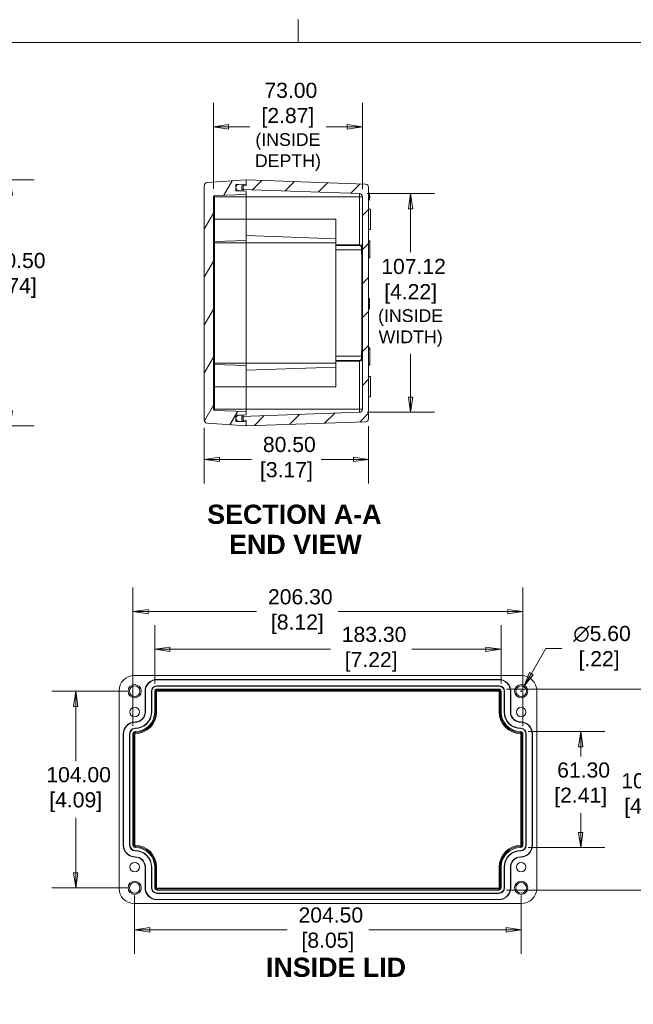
# Model space of a CAD drawing. Header units: millimetres. Extents: x 22 to 1013, y 22 to 778.
# Tile 5 of 8: x 381 to 682, y 296 to 778. Entities that reach past the tile are written whole.
import ezdxf

# ---------------------------------------------------------------- set-up
doc = ezdxf.new("R2010")
doc.units = ezdxf.units.MM
doc.header["$LTSCALE"] = 3.703704
for name, color, linetype, lineweight in [('Dimension (ANSI)', 7, 'Continuous', 9), ('Hatch (ANSI)', 7, 'Continuous', 9), ('Sketch Geometry (ANSI)', 7, 'Continuous', 9), ('Symbol (ANSI)', 7, 'Continuous', 9), ('Visible (ANSI)', 7, 'Continuous', 9), ('Visible Narrow (ANSI)', 7, 'Continuous', 9)]:
    doc.layers.add(name, color=color, linetype=linetype, lineweight=lineweight)
doc.styles.add('Label Text (ANSI)', font='arialbd.ttf')
doc.styles.add('Note Text (ANSI)', font='arial.ttf')
doc.dimstyles.new('Default - mm (ANSI)', dxfattribs={"dimscale": 3.703704, "dimtxt": 2, "dimasz": 2, "dimexe": 3.175, "dimexo": 1, "dimgap": 0.8, "dimtad": 0, "dimtih": 1, "dimtoh": 1, "dimrnd": 1e-08, "dimzin": 4, "dimdsep": 46, "dimtxsty": 'Note Text (ANSI)', "dimblk": 'Filled-1', "dimcen": 0.09, "dimdle": 10, "dimclrd": 256, "dimclre": 256, "dimclrt": 256, "dimadec": 1, "dimazin": 0, "dimtfac": 1.524, "dimtofl": 0, "dimtmove": 0, "dimatfit": 3, "dimfxl": 0, "dimtolj": 1, "dimtzin": 0, "dimlwd": -1, "dimlwe": -1, "dimarcsym": 0})

# ---------------------------------------------------------------- blocks, each defined once
blk = doc.blocks.new('Borders Default Border')
at = {"layer": 'Sketch Geometry (ANSI)'}
blk.add_line((139.7, 207.01), (139.7, 210.03), dxfattribs=at)
at = {"layer": 'Sketch Geometry (ANSI)', "flags": 128}
blk.add_lwpolyline([(8.89, 8.89), (8.89, 207.01), (270.51, 207.01), (270.51, 8.89), (8.89, 8.89)], dxfattribs=at)
blk = doc.blocks.new('Filled-1')
at = {"color": 0}
for p, q in [((0, 0), (-1, 0.15)), ((-1, 0.15), (-1, -0.15)), ((-1, 0), (0, 0)), ((-1, -0.15), (0, 0))]:
    blk.add_line(p, q, dxfattribs=at)
at = {"color": 0, "flags": 128}
blk.add_lwpolyline([(-1, -0.15), (0, 0), (-1, 0.15), (-1, -0.15)], dxfattribs=at)
at = {"color": 0}
blk.add_solid([(-1, -0.15), (0, 0), (-1, 0.15), (-1, -0.15)], dxfattribs=at)
blk = doc.blocks.new('*D10')
at = {"layer": 'Defpoints', "color": 0, "transparency": 16777216}
for p in [(318.54, 699.4), (376.35, 699.4), (318.54, 578.9)]:
    blk.add_point(p, dxfattribs=at)
at = {"layer": 'Dimension (ANSI)', "transparency": 16777216}
for p, q in [((322.24, 699.4), (388.11, 699.4)), ((376.35, 691.99), (376.35, 666.54)), ((376.35, 586.31), (376.35, 638.77)), ((322.24, 578.9), (388.11, 578.9))]:
    blk.add_line(p, q, dxfattribs=at)
at = {"layer": 'Dimension (ANSI)', "transparency": 16777216, "xscale": 7.407407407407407, "yscale": 7.407407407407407, "zscale": 7.407407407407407}
for p, rotation in [((376.35, 699.4), 90), ((376.35, 578.9), 270)]:
    blk.add_blockref('Filled-1', p, dxfattribs=dict(at, rotation=rotation))
at = {"layer": 'Dimension (ANSI)', "transparency": 16777216, "insert": (376.35, 652.65), "char_height": 7.4074, "attachment_point": 5, "style": 'Note Text (ANSI)'}
blk.add_mtext('\\A1; 120.50\\P[4.74]', dxfattribs=at)
blk = doc.blocks.new('*D13')
at = {"layer": 'Defpoints', "color": 0, "transparency": 16777216}
for p in [(475.87, 725.4), (475.87, 691.26), (548.87, 691.21)]:
    blk.add_point(p, dxfattribs=at)
at = {"layer": 'Dimension (ANSI)', "transparency": 16777216}
for p, q in [((475.87, 694.96), (475.87, 737.16)), ((548.87, 694.91), (548.87, 737.16)), ((483.28, 725.4), (493.71, 725.4)), ((541.46, 725.4), (531.03, 725.4))]:
    blk.add_line(p, q, dxfattribs=at)
at = {"layer": 'Dimension (ANSI)', "transparency": 16777216, "xscale": 7.407407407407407, "yscale": 7.407407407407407, "zscale": 7.407407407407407, "rotation": 180}
blk.add_blockref('Filled-1', (475.87, 725.4), dxfattribs=at)
at = {"layer": 'Dimension (ANSI)', "transparency": 16777216, "xscale": 7.407407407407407, "yscale": 7.407407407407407, "zscale": 7.407407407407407}
blk.add_blockref('Filled-1', (548.87, 725.4), dxfattribs=at)
at = {"layer": 'Dimension (ANSI)', "transparency": 16777216, "insert": (512.37, 725.4), "char_height": 7.4074, "attachment_point": 5, "style": 'Note Text (ANSI)'}
blk.add_mtext('\\A1; 73.00\\P[2.87]{\\P\\fArial|b0|i0;\\H6.2279;(INSIDE \\PDEPTH)}', dxfattribs=at)
blk = doc.blocks.new('*D14')
at = {"layer": 'Defpoints', "color": 0, "transparency": 16777216}
for p in [(471.37, 581.73), (551.87, 582.44), (551.87, 562.55)]:
    blk.add_point(p, dxfattribs=at)
at = {"layer": 'Dimension (ANSI)', "transparency": 16777216}
for p, q in [((551.87, 578.74), (551.87, 550.79)), ((471.37, 578.03), (471.37, 550.79)), ((478.78, 562.55), (494.52, 562.55)), ((544.46, 562.55), (528.72, 562.55))]:
    blk.add_line(p, q, dxfattribs=at)
at = {"layer": 'Dimension (ANSI)', "transparency": 16777216, "xscale": 7.407407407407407, "yscale": 7.407407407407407, "zscale": 7.407407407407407, "rotation": 180}
blk.add_blockref('Filled-1', (471.37, 562.55), dxfattribs=at)
at = {"layer": 'Dimension (ANSI)', "transparency": 16777216, "xscale": 7.407407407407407, "yscale": 7.407407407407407, "zscale": 7.407407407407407}
blk.add_blockref('Filled-1', (551.87, 562.55), dxfattribs=at)
at = {"layer": 'Dimension (ANSI)', "transparency": 16777216, "insert": (511.62, 562.55), "char_height": 7.407, "attachment_point": 5, "style": 'Note Text (ANSI)'}
blk.add_mtext('\\A1; 80.50\\P[3.17]', dxfattribs=at)
blk = doc.blocks.new('*D20')
at = {"layer": 'Defpoints', "color": 0, "transparency": 16777216}
for p in [(437.28, 352.7), (626.63, 352.7), (626.63, 332.12)]:
    blk.add_point(p, dxfattribs=at)
at = {"layer": 'Dimension (ANSI)', "transparency": 16777216}
for p, q in [((437.28, 348.99), (437.28, 320.36)), ((626.63, 348.99), (626.63, 320.36)), ((444.69, 332.12), (511.98, 332.12)), ((619.23, 332.12), (551.94, 332.12))]:
    blk.add_line(p, q, dxfattribs=at)
at = {"layer": 'Dimension (ANSI)', "transparency": 16777216, "xscale": 7.407407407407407, "yscale": 7.407407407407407, "zscale": 7.407407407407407, "rotation": 180}
blk.add_blockref('Filled-1', (437.28, 332.12), dxfattribs=at)
at = {"layer": 'Dimension (ANSI)', "transparency": 16777216, "xscale": 7.407407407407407, "yscale": 7.407407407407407, "zscale": 7.407407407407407}
blk.add_blockref('Filled-1', (626.63, 332.12), dxfattribs=at)
at = {"layer": 'Dimension (ANSI)', "transparency": 16777216, "insert": (531.96, 332.12), "char_height": 7.4074, "attachment_point": 5, "style": 'Note Text (ANSI)'}
blk.add_mtext('\\A1; 204.50\\P[8.05]', dxfattribs=at)
blk = doc.blocks.new('*D21')
at = {"layer": 'Defpoints', "color": 0, "transparency": 16777216}
for p in [(408.39, 448.99), (437.28, 448.99), (437.28, 352.7)]:
    blk.add_point(p, dxfattribs=at)
at = {"layer": 'Dimension (ANSI)', "transparency": 16777216}
for p, q in [((433.58, 448.99), (396.64, 448.99)), ((408.39, 441.59), (408.39, 414.74)), ((408.39, 360.11), (408.39, 386.95)), ((433.58, 352.7), (396.64, 352.7))]:
    blk.add_line(p, q, dxfattribs=at)
at = {"layer": 'Dimension (ANSI)', "transparency": 16777216, "xscale": 7.407407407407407, "yscale": 7.407407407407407, "zscale": 7.407407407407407}
for p, rotation in [((408.39, 448.99), 90), ((408.39, 352.7), 270)]:
    blk.add_blockref('Filled-1', p, dxfattribs=dict(at, rotation=rotation))
at = {"layer": 'Dimension (ANSI)', "transparency": 16777216, "insert": (408.39, 400.85), "char_height": 7.4074, "attachment_point": 5, "style": 'Note Text (ANSI)'}
blk.add_mtext('\\A1; 104.00\\P[4.09]', dxfattribs=at)
blk = doc.blocks.new('*D22')
at = {"layer": 'Defpoints', "color": 0, "transparency": 16777216}
for p in [(616.82, 469.54), (447.1, 448.99), (616.82, 448.99)]:
    blk.add_point(p, dxfattribs=at)
at = {"layer": 'Dimension (ANSI)', "transparency": 16777216}
for p, q in [((447.1, 452.7), (447.1, 481.29)), ((616.82, 452.7), (616.82, 481.29)), ((454.51, 469.54), (533.17, 469.54)), ((609.41, 469.54), (573.13, 469.54))]:
    blk.add_line(p, q, dxfattribs=at)
at = {"layer": 'Dimension (ANSI)', "transparency": 16777216, "xscale": 7.407407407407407, "yscale": 7.407407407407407, "zscale": 7.407407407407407, "rotation": 180}
blk.add_blockref('Filled-1', (447.1, 469.54), dxfattribs=at)
at = {"layer": 'Dimension (ANSI)', "transparency": 16777216, "xscale": 7.407407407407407, "yscale": 7.407407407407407, "zscale": 7.407407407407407}
blk.add_blockref('Filled-1', (616.82, 469.54), dxfattribs=at)
at = {"layer": 'Dimension (ANSI)', "transparency": 16777216, "insert": (553.15, 469.54), "char_height": 7.4074, "attachment_point": 5, "style": 'Note Text (ANSI)'}
blk.add_mtext('\\A1; 183.30\\P[7.22]', dxfattribs=at)
blk = doc.blocks.new('*D23')
at = {"layer": 'Defpoints', "color": 0, "transparency": 16777216}
for p in [(615.76, 450.06), (615.76, 351.63), (690.09, 351.63)]:
    blk.add_point(p, dxfattribs=at)
at = {"layer": 'Dimension (ANSI)', "transparency": 16777216}
for p, q in [((619.46, 450.06), (701.85, 450.06)), ((690.09, 442.65), (690.09, 411.74)), ((690.09, 359.04), (690.09, 383.94)), ((619.46, 351.63), (701.85, 351.63))]:
    blk.add_line(p, q, dxfattribs=at)
at = {"layer": 'Dimension (ANSI)', "transparency": 16777216, "xscale": 7.407407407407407, "yscale": 7.407407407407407, "zscale": 7.407407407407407}
for p, rotation in [((690.09, 450.06), 90), ((690.09, 351.63), 270)]:
    blk.add_blockref('Filled-1', p, dxfattribs=dict(at, rotation=rotation))
at = {"layer": 'Dimension (ANSI)', "transparency": 16777216, "insert": (690.09, 397.84), "char_height": 7.4074, "attachment_point": 5, "style": 'Note Text (ANSI)'}
blk.add_mtext('\\A1; 106.30\\P[4.19]', dxfattribs=at)
blk = doc.blocks.new('*D24')
at = {"layer": 'Defpoints', "color": 0, "transparency": 16777216}
for p in [(436.45, 487.96), (436.45, 428.16), (627.47, 428.16)]:
    blk.add_point(p, dxfattribs=at)
at = {"layer": 'Dimension (ANSI)', "transparency": 16777216}
for p, q in [((436.45, 431.86), (436.45, 499.72)), ((627.47, 431.86), (627.47, 499.72)), ((443.86, 487.96), (497.03, 487.96)), ((620.06, 487.96), (536.98, 487.96))]:
    blk.add_line(p, q, dxfattribs=at)
at = {"layer": 'Dimension (ANSI)', "transparency": 16777216, "xscale": 7.407407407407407, "yscale": 7.407407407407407, "zscale": 7.407407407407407, "rotation": 180}
blk.add_blockref('Filled-1', (436.45, 487.96), dxfattribs=at)
at = {"layer": 'Dimension (ANSI)', "transparency": 16777216, "xscale": 7.407407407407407, "yscale": 7.407407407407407, "zscale": 7.407407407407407}
blk.add_blockref('Filled-1', (627.47, 487.96), dxfattribs=at)
at = {"layer": 'Dimension (ANSI)', "transparency": 16777216, "insert": (517, 487.96), "char_height": 7.4074, "attachment_point": 5, "style": 'Note Text (ANSI)'}
blk.add_mtext('\\A1; 206.30\\P[8.12]', dxfattribs=at)
blk = doc.blocks.new('*D25')
at = {"layer": 'Defpoints', "color": 0, "transparency": 16777216}
for p in [(626.4, 429.23), (626.4, 372.47), (655.8, 372.47)]:
    blk.add_point(p, dxfattribs=at)
at = {"layer": 'Dimension (ANSI)', "transparency": 16777216}
for p, q in [((630.11, 429.23), (667.56, 429.23)), ((655.8, 421.82), (655.8, 417.02)), ((655.8, 379.87), (655.8, 389.22)), ((630.11, 372.47), (667.56, 372.47))]:
    blk.add_line(p, q, dxfattribs=at)
at = {"layer": 'Dimension (ANSI)', "transparency": 16777216, "xscale": 7.407407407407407, "yscale": 7.407407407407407, "zscale": 7.407407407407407}
for p, rotation in [((655.8, 429.23), 90), ((655.8, 372.47), 270)]:
    blk.add_blockref('Filled-1', p, dxfattribs=dict(at, rotation=rotation))
at = {"layer": 'Dimension (ANSI)', "transparency": 16777216, "insert": (655.8, 403.12), "char_height": 7.407, "attachment_point": 5, "style": 'Note Text (ANSI)'}
blk.add_mtext('\\A1; 61.30\\P[2.41]', dxfattribs=at)
blk = doc.blocks.new('*D28')
at = {"layer": 'Defpoints', "color": 0, "transparency": 16777216}
for p in [(547.42, 692.71), (547.42, 585.59), (572.49, 585.59)]:
    blk.add_point(p, dxfattribs=at)
at = {"layer": 'Dimension (ANSI)', "transparency": 16777216}
for p, q in [((551.12, 692.71), (584.25, 692.71)), ((572.49, 685.3), (572.49, 664.01)), ((572.49, 593), (572.49, 614.29)), ((551.12, 585.59), (584.25, 585.59))]:
    blk.add_line(p, q, dxfattribs=at)
at = {"layer": 'Dimension (ANSI)', "transparency": 16777216, "xscale": 7.407407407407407, "yscale": 7.407407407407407, "zscale": 7.407407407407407}
for p, rotation in [((572.49, 692.71), 90), ((572.49, 585.59), 270)]:
    blk.add_blockref('Filled-1', p, dxfattribs=dict(at, rotation=rotation))
at = {"layer": 'Dimension (ANSI)', "transparency": 16777216, "insert": (572.49, 639.15), "char_height": 7.4074, "attachment_point": 5, "style": 'Note Text (ANSI)'}
blk.add_mtext('\\A1; 107.12\\P[4.22]{\\P\\fArial|b0|i0;\\H6.2279;(INSIDE\\PWIDTH)}', dxfattribs=at)
blk = doc.blocks.new('*D30')
at = {"layer": 'Defpoints', "color": 0, "transparency": 16777216}
for p in [(627.93, 451.24), (625.34, 446.75)]:
    blk.add_point(p, dxfattribs=at)
at = {"layer": 'Dimension (ANSI)', "transparency": 16777216}
for p, q in [((638.75, 469.98), (631.63, 457.65)), ((646.57, 469.98), (638.75, 469.98)), ((626.3, 448.99), (626.97, 448.99)), ((626.63, 448.66), (626.63, 449.33))]:
    blk.add_line(p, q, dxfattribs=at)
at = {"layer": 'Dimension (ANSI)', "transparency": 16777216, "xscale": 7.407407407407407, "yscale": 7.407407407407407, "zscale": 7.407407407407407, "rotation": 239.9999999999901}
blk.add_blockref('Filled-1', (627.93, 451.24), dxfattribs=at)
at = {"layer": 'Dimension (ANSI)', "transparency": 16777216, "insert": (664.82, 469.98), "char_height": 7.407, "attachment_point": 5, "style": 'Note Text (ANSI)'}
blk.add_mtext('\\A1; ∅5.60\\P[.22]', dxfattribs=at)

msp = doc.modelspace()

# ---------------------------------------------------------------- hatches: boundary and pattern name
at = {"layer": 'Hatch (ANSI)'}
h = msp.add_hatch(dxfattribs=at)
h.set_pattern_fill('ANSI31', color=256, scale=94.074074, angle=14.999978, style=0)
h.set_pattern_definition([(60, (0, 0), (-10.18381, 5.87963), [])])
edge = h.paths.add_edge_path()
edge.add_ellipse((472.8688, 581.7314), major_axis=(-1.5, 0), ratio=1, start_angle=0, end_angle=86)
edge.add_line((472.7641, 580.235), (491.8688, 578.8991))
edge.add_line((491.8688, 578.8991), (491.8688, 580.8991))
edge.add_line((491.8688, 580.8991), (486.8688, 581.0737))
edge.add_line((486.8688, 581.0737), (486.8688, 582.586))
edge.add_line((486.8688, 582.586), (486.8688, 582.7122))
edge.add_line((486.8688, 582.7122), (486.8688, 584.2245))
edge.add_line((486.8688, 584.2245), (491.8688, 584.3991))
edge.add_line((491.8688, 584.3991), (491.8688, 585.9991))
edge.add_line((491.8688, 585.9991), (476.3513, 586.541))
edge.add_ellipse((476.3688, 587.0407), major_axis=(-0.0174, -0.4997), ratio=1, start_angle=272, end_angle=360, ccw=False)
edge.add_line((475.8688, 587.0407), (475.8688, 691.2575))
edge.add_ellipse((476.3688, 691.2575), major_axis=(-0.5, 0), ratio=1, start_angle=272, end_angle=360, ccw=False)
edge.add_line((476.3513, 691.7572), (491.8688, 692.2991))
edge.add_line((491.8688, 692.2991), (491.8688, 693.8991))
edge.add_line((491.8688, 693.8991), (486.8688, 694.0737))
edge.add_line((486.8688, 694.0737), (486.8688, 695.586))
edge.add_line((486.8688, 695.586), (486.8688, 695.7122))
edge.add_line((486.8688, 695.7122), (486.8688, 697.2245))
edge.add_line((486.8688, 697.2245), (491.8688, 697.3991))
edge.add_line((491.8688, 697.3991), (491.8688, 699.3991))
edge.add_line((491.8688, 699.3991), (472.7641, 698.0632))
edge.add_ellipse((472.8688, 696.5668), major_axis=(-0.1046, 1.4963), ratio=1, start_angle=0, end_angle=86)
edge.add_line((471.3688, 696.5668), (471.3688, 581.7314))
h = msp.add_hatch(dxfattribs=at)
h.set_pattern_fill('ANSI31', color=256, scale=94.074074, style=0)
h.set_pattern_definition([(45, (0, 0), (-8.31505, 8.31505), [])])
edge = h.paths.add_edge_path()
edge.add_line((489.8688, 581.7189), (490.4688, 581.698))
edge.add_line((490.4688, 581.698), (491.8688, 581.6491))
edge.add_line((491.8688, 581.6491), (491.8688, 580.8991))
edge.add_line((491.8688, 580.8991), (491.8688, 578.8991))
edge.add_line((491.8688, 578.8991), (550.4211, 580.9438))
edge.add_ellipse((550.3688, 582.4429), major_axis=(0.0523, -1.4991), ratio=1, start_angle=0, end_angle=88)
edge.add_line((551.8688, 582.4429), (551.8688, 695.8553))
edge.add_ellipse((550.3688, 695.8553), major_axis=(1.5, 0), ratio=1, start_angle=0, end_angle=88)
edge.add_line((550.4211, 697.3544), (491.8688, 699.3991))
edge.add_line((491.8688, 699.3991), (491.8688, 697.3991))
edge.add_line((491.8688, 697.3991), (491.8688, 696.6491))
edge.add_line((491.8688, 696.6491), (490.4688, 696.6002))
edge.add_line((490.4688, 696.6002), (489.8688, 696.5793))
edge.add_line((489.8688, 696.5793), (489.8688, 694.7189))
edge.add_line((489.8688, 694.7189), (490.4688, 694.698))
edge.add_line((490.4688, 694.698), (547.4211, 692.7092))
edge.add_ellipse((547.3688, 691.2101), major_axis=(0.0523, 1.4991), ratio=1, start_angle=272, end_angle=360, ccw=False)
edge.add_line((548.8688, 691.2101), (548.8688, 587.0881))
edge.add_ellipse((547.3688, 587.0881), major_axis=(1.5, 0), ratio=1, start_angle=272, end_angle=360, ccw=False)
edge.add_line((547.4211, 585.589), (490.4688, 583.6002))
edge.add_line((490.4688, 583.6002), (489.8688, 583.5793))
edge.add_line((489.8688, 583.5793), (489.8688, 581.7189))
h = msp.add_hatch(dxfattribs=at)
h.set_pattern_fill('ANSI31', color=256, scale=94.074074, angle=75.000175, style=0)
h.set_pattern_definition([(120.0002, (0, 0), (-10.1838, -5.87966), [])])
edge = h.paths.add_edge_path()
edge.add_ellipse((488.3688, 695.586), major_axis=(-1.5, 0), ratio=1, start_angle=0, end_angle=89)
edge.add_line((488.3426, 694.0862), (490.4688, 694.0491))
edge.add_line((490.4688, 694.0491), (490.4688, 694.698))
edge.add_line((490.4688, 694.698), (490.4688, 696.6002))
edge.add_line((490.4688, 696.6002), (490.4688, 697.2491))
edge.add_line((490.4688, 697.2491), (488.3426, 697.212))
edge.add_ellipse((488.3688, 695.7122), major_axis=(-0.0262, 1.4998), ratio=1, start_angle=0, end_angle=89)
edge.add_line((486.8688, 695.7122), (486.8688, 695.586))
edge = h.paths.add_edge_path()
edge.add_line((490.4688, 581.0491), (490.4688, 581.698))
edge.add_line((490.4688, 581.698), (490.4688, 583.6002))
edge.add_line((490.4688, 583.6002), (490.4688, 584.2491))
edge.add_line((490.4688, 584.2491), (488.3426, 584.212))
edge.add_ellipse((488.3688, 582.7122), major_axis=(-0.0262, 1.4998), ratio=1, start_angle=0, end_angle=89)
edge.add_line((486.8688, 582.7122), (486.8688, 582.586))
edge.add_ellipse((488.3688, 582.586), major_axis=(-1.5, 0), ratio=1, start_angle=0, end_angle=89)
edge.add_line((488.3426, 581.0862), (490.4688, 581.0491))

# ---------------------------------------------------------------- linework, layer by layer
at = {"layer": 'Visible (ANSI)'}
for p, q in [((491.8688, 699.3991), (472.7641, 698.0632)), ((550.4211, 697.3544), (491.8688, 699.3991)), ((491.8688, 699.3991), (491.8688, 696.6491)), ((491.8688, 697.3991), (491.8688, 699.3991)), ((471.3688, 696.5668), (471.3688, 581.7314)), ((486.8688, 697.2245), (491.8688, 697.3991)), ((486.8688, 694.0737), (486.8688, 697.2245)), ((486.8688, 695.7122), (486.8688, 695.586)), ((490.4688, 697.2491), (488.3426, 697.212)), ((491.8688, 696.6491), (489.8688, 696.5793)), ((489.8688, 696.5793), (489.8688, 694.7189)), ((489.8688, 694.7189), (547.4211, 692.7092)), ((490.4688, 694.0491), (490.4688, 697.2491)), ((551.8688, 582.4429), (551.8688, 695.8553)), ((475.8688, 587.0407), (475.8688, 691.2575)), ((476.3513, 691.7572), (491.8688, 692.2991)), ((491.8688, 693.8991), (486.8688, 694.0737)), ((488.3426, 694.0862), (490.4688, 694.0491)), ((490.4688, 694.0491), (490.4688, 693.948)), ((491.8688, 692.2991), (491.8688, 693.8991)), ((491.8688, 692.2991), (491.8688, 691.1491)), ((491.8688, 691.1491), (491.8688, 680.1491)), ((548.8688, 691.2101), (548.8688, 587.0881)), ((552.3688, 692.9218), (551.8688, 692.9218)), ((552.3688, 690.6542), (551.8688, 690.6542)), ((552.3688, 690.2594), (551.8688, 690.2594)), ((552.3688, 692.9218), (552.3688, 690.6542)), ((552.3688, 691.6054), (552.4688, 691.5966)), ((552.3688, 690.6928), (552.4688, 690.7016)), ((552.3688, 690.6542), (552.3688, 690.2594)), ((552.3688, 690.2594), (552.3688, 689.4218)), ((552.4688, 691.5966), (552.4688, 690.7016)), ((552.3688, 689.4218), (551.8688, 689.4218)), ((552.8688, 685.1404), (551.8688, 685.1491)), ((552.8688, 685.1404), (552.8688, 675.1578)), ((491.8688, 669.7991), (491.8688, 680.1491)), ((535.8688, 667.5805), (535.8688, 680.1491)), ((552.8688, 675.1578), (551.8688, 675.1491)), ((491.8688, 669.7991), (491.8688, 668.6491)), ((491.8688, 668.6491), (491.8688, 609.6491)), ((535.8688, 667.1859), (535.8688, 667.5805)), ((535.8688, 667.1859), (535.8688, 665.1491)), ((548.3688, 667.541), (548.8688, 667.5848)), ((548.3688, 662.7572), (548.3688, 667.541)), ((552.4688, 669.5966), (551.8688, 669.6491)), ((552.4688, 669.5966), (552.4688, 669.1491)), ((552.4688, 661.6491), (552.4688, 669.1491)), ((535.8688, 613.1491), (535.8688, 665.1491)), ((548.3688, 662.7572), (548.8688, 662.7134)), ((548.5208, 615.5543), (548.5208, 662.7439)), ((552.4688, 661.2016), (551.8688, 661.1491)), ((552.4688, 661.6491), (552.4688, 661.2016)), ((552.3688, 641.2701), (551.8688, 641.2701)), ((552.3688, 638.9652), (551.8688, 638.9652)), ((552.3688, 638.6028), (551.8688, 638.6028)), ((552.3688, 638.6024), (551.8688, 638.6024)), ((552.3688, 641.2701), (552.3688, 640.1176)), ((552.3688, 640.1176), (552.3688, 638.9652)), ((552.3688, 638.6028), (552.3688, 638.6024)), ((552.3688, 638.6024), (552.3688, 636.2895)), ((552.3688, 636.2895), (551.8688, 636.2895)), ((535.8688, 613.1491), (535.8688, 611.1123)), ((548.3688, 615.541), (548.8688, 615.5848)), ((548.3688, 610.7572), (548.3688, 615.541)), ((552.4688, 617.0966), (551.8688, 617.1491)), ((552.4688, 617.0966), (552.4688, 616.6491)), ((552.4688, 609.1491), (552.4688, 616.6491)), ((491.8688, 609.6491), (491.8688, 608.4991)), ((491.8688, 598.1491), (491.8688, 608.4991)), ((535.8688, 610.7177), (535.8688, 611.1123)), ((535.8688, 598.1491), (535.8688, 610.7177)), ((548.3688, 610.7572), (548.8688, 610.7134)), ((552.4688, 608.7016), (551.8688, 608.6491)), ((552.4688, 609.1491), (552.4688, 608.7016)), ((552.8688, 603.1404), (551.8688, 603.1491)), ((552.8688, 603.1404), (552.8688, 593.1578)), ((491.8688, 598.1491), (491.8688, 587.1491)), ((552.8688, 593.1578), (551.8688, 593.1491)), ((491.8688, 585.9991), (476.3513, 586.541)), ((486.8688, 584.2245), (491.8688, 584.3991)), ((486.8688, 581.0737), (486.8688, 584.2245)), ((490.4688, 584.2491), (488.3426, 584.212)), ((547.4211, 585.589), (489.8688, 583.5793)), ((489.8688, 583.5793), (489.8688, 581.7189)), ((490.4688, 584.3502), (490.4688, 584.2491)), ((490.4688, 581.0491), (490.4688, 584.2491)), ((491.8688, 587.1491), (491.8688, 585.9991)), ((491.8688, 584.3991), (491.8688, 585.9991)), ((472.7641, 580.235), (491.8688, 578.8991)), ((486.8688, 582.7122), (486.8688, 582.586)), ((491.8688, 580.8991), (486.8688, 581.0737)), ((488.3426, 581.0862), (490.4688, 581.0491)), ((489.8688, 581.7189), (491.8688, 581.6491)), ((491.8688, 581.6491), (491.8688, 578.8991)), ((491.8688, 578.8991), (550.4211, 580.9438)), ((491.8688, 578.8991), (491.8688, 580.8991)), ((626.8661, 456.6332), (437.0513, 456.6332)), ((448.1624, 454.7813), (615.755, 454.7813)), ((615.755, 454.6196), (448.1624, 454.6196)), ((429.6439, 449.2258), (429.6439, 352.4665)), ((442.3754, 438.8091), (442.3754, 448.9943)), ((442.5371, 448.9943), (442.5371, 438.8091)), ((445.4545, 448.9943), (445.4545, 438.8091)), ((445.6161, 448.9943), (445.6161, 438.8091)), ((447.0976, 438.8091), (447.0976, 448.9943)), ((448.0621, 449.0947), (447.7728, 449.3839)), ((615.755, 451.7022), (448.1624, 451.7022)), ((615.755, 451.5406), (448.1624, 451.5406)), ((448.1624, 450.0591), (615.755, 450.0591)), ((615.8554, 449.0947), (616.1447, 449.3839)), ((616.8199, 448.9943), (616.8199, 438.8091)), ((618.3013, 438.8091), (618.3013, 448.9943)), ((618.463, 438.8091), (618.463, 448.9943)), ((621.3804, 438.8091), (621.3804, 448.9943)), ((621.5421, 448.9943), (621.5421, 438.8091)), ((634.2736, 352.4665), (634.2736, 449.2258)), ((431.7273, 373.5313), (431.7273, 428.1609)), ((431.8889, 428.1609), (431.8889, 373.5313)), ((434.8063, 428.1609), (434.8063, 373.5313)), ((434.968, 428.1609), (434.968, 373.5313)), ((436.4495, 373.5313), (436.4495, 428.1609)), ((627.468, 428.1609), (627.468, 373.5313)), ((628.9495, 373.5313), (628.9495, 428.1609)), ((629.1112, 373.5313), (629.1112, 428.1609)), ((632.0286, 373.5313), (632.0286, 428.1609)), ((632.1902, 428.1609), (632.1902, 373.5313)), ((442.3754, 352.698), (442.3754, 362.8832)), ((442.5371, 362.8832), (442.5371, 352.698)), ((445.4545, 362.8832), (445.4545, 352.698)), ((445.6161, 362.8832), (445.6161, 352.698)), ((447.0976, 352.698), (447.0976, 362.8832)), ((616.8199, 362.8832), (616.8199, 352.698)), ((618.3013, 352.698), (618.3013, 362.8832)), ((618.463, 352.698), (618.463, 362.8832)), ((621.3804, 352.698), (621.3804, 362.8832)), ((621.5421, 362.8832), (621.5421, 352.698)), ((447.7728, 352.3084), (448.0621, 352.5976)), ((616.1447, 352.3084), (615.8554, 352.5976)), ((615.755, 351.6332), (448.1624, 351.6332)), ((448.1624, 350.1517), (615.755, 350.1517)), ((448.1624, 349.99), (615.755, 349.99)), ((437.0513, 345.0591), (626.8661, 345.0591)), ((448.1624, 347.0726), (615.755, 347.0726)), ((615.755, 346.9109), (448.1624, 346.9109))]:
    msp.add_line(p, q, dxfattribs=at)
for centre, radius in [((437.2828, 448.9943), 3.2407), ((437.2828, 448.9943), 2.5926), ((626.6347, 448.9943), 3.2407), ((626.6347, 448.9943), 2.5926), ((437.2828, 438.8091), 2.3148), ((626.6347, 438.8091), 2.3148), ((437.2828, 362.8832), 2.3148), ((626.6347, 362.8832), 2.3148), ((437.2828, 352.698), 3.2407), ((437.2828, 352.698), 2.5926), ((626.6347, 352.698), 3.2407), ((626.6347, 352.698), 2.5926)]:
    msp.add_circle(centre, radius, dxfattribs=at)
for centre, radius, start, end in [((472.8688, 696.5668), 1.5, 94, 180), ((488.3688, 695.7122), 1.5, 91, 180), ((488.3688, 695.586), 1.5, 180, 269), ((550.3688, 695.8553), 1.5, 0, 88), ((476.3688, 691.2575), 0.5, 92, 180), ((547.3688, 691.2101), 1.5, 0, 88), ((476.3688, 587.0407), 0.5, 180, 268), ((488.3688, 582.7122), 1.5, 91, 180), ((547.3688, 587.0881), 1.5, 272, 0), ((472.8688, 581.7314), 1.5, 180, 266), ((488.3688, 582.586), 1.5, 180, 269), ((550.3688, 582.4429), 1.5, 272, 0), ((437.0513, 449.2258), 7.4074, 90, 180), ((448.1624, 448.9943), 5.787, 90, 180), ((448.1624, 448.9943), 5.6254, 90, 180), ((615.755, 448.9943), 5.787, 0, 90), ((615.755, 448.9943), 5.6254, 0, 90), ((626.8661, 449.2258), 7.4074, 0, 90), ((448.1624, 448.9943), 2.708, 90, 180), ((448.1624, 448.9943), 2.5463, 90, 180), ((448.1624, 448.9943), 1.0648, 90, 180), ((615.755, 448.9943), 2.708, 0, 90), ((615.755, 448.9943), 2.5463, 0, 90), ((615.755, 448.9943), 1.0648, 0, 90), ((437.5143, 438.8091), 7.9402, 270, 0), ((437.5143, 438.8091), 8.1019, 270, 0), ((437.5143, 438.8091), 5.0228, 270, 0), ((437.5143, 438.8091), 4.8611, 270, 0), ((437.5143, 438.8091), 9.5833, 270, 0), ((626.4032, 438.8091), 9.5833, 180, 270), ((626.4032, 438.8091), 8.1019, 180, 270), ((626.4032, 438.8091), 7.9402, 180, 270), ((626.4032, 438.8091), 5.0228, 180, 270), ((626.4032, 438.8091), 4.8611, 180, 270), ((437.5143, 428.1609), 5.787, 90, 180), ((437.5143, 428.1609), 5.6254, 90, 180), ((437.5143, 428.1609), 2.708, 90, 180), ((437.5143, 428.1609), 2.5463, 90, 180), ((437.5143, 428.1609), 1.0648, 90, 180), ((626.4032, 428.1609), 5.787, 0, 90), ((626.4032, 428.1609), 5.6254, 0, 90), ((626.4032, 428.1609), 2.708, 0, 90), ((626.4032, 428.1609), 2.5463, 0, 90), ((626.4032, 428.1609), 1.0648, 0, 90), ((437.5143, 373.5313), 5.787, 180, 270), ((437.5143, 373.5313), 5.6254, 180, 270), ((437.5143, 373.5313), 2.708, 180, 270), ((437.5143, 373.5313), 2.5463, 180, 270), ((437.5143, 373.5313), 1.0648, 180, 270), ((437.5143, 362.8832), 9.5833, 0, 90), ((626.4032, 362.8832), 9.5833, 90, 180), ((626.4032, 373.5313), 2.708, 270, 0), ((626.4032, 373.5313), 2.5463, 270, 0), ((626.4032, 373.5313), 5.6254, 270, 0), ((626.4032, 373.5313), 5.787, 270, 0), ((626.4032, 373.5313), 1.0648, 270, 0), ((437.5143, 362.8832), 8.1019, 0, 90), ((437.5143, 362.8832), 7.9402, 0, 90), ((437.5143, 362.8832), 5.0228, 0, 90), ((437.5143, 362.8832), 4.8611, 0, 90), ((626.4032, 362.8832), 8.1019, 90, 180), ((626.4032, 362.8832), 7.9402, 90, 180), ((626.4032, 362.8832), 5.0228, 90, 180), ((626.4032, 362.8832), 4.8611, 90, 180), ((437.0513, 352.4665), 7.4074, 180, 270), ((448.1624, 352.698), 5.787, 180, 270), ((448.1624, 352.698), 5.6254, 180, 270), ((448.1624, 352.698), 2.708, 180, 270), ((448.1624, 352.698), 2.5463, 180, 270), ((448.1624, 352.698), 1.0648, 180, 270), ((615.755, 352.698), 2.708, 270, 0), ((615.755, 352.698), 2.5463, 270, 0), ((615.755, 352.698), 5.6254, 270, 0), ((615.755, 352.698), 5.787, 270, 0), ((615.755, 352.698), 1.0648, 270, 0), ((626.8661, 352.4665), 7.4074, 270, 0)]:
    msp.add_arc(centre, radius, start, end, dxfattribs=at)
for points, knots in [([(475.9783, 691.5699), (475.9809, 691.5668), (475.9835, 691.5637), (476.0337, 691.5039), (476.0934, 691.4359), (476.2209, 691.2931), (476.2887, 691.2182), (476.3513, 691.1491)], [0.2902912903, 0.2902912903, 0.2902912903, 0.2902912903, 0.2918113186, 0.2918113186, 0.3197937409, 0.3197937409, 0.3477761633, 0.3477761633, 0.3477761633, 0.3477761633]), ([(547.7931, 667.3502), (547.6746, 667.4211), (547.5507, 667.4987), (547.423, 667.5793), (547.4221, 667.5799), (547.4211, 667.5805)], [0.0260306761, 0.0260306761, 0.0260306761, 0.0260306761, 0.0670105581, 0.0670105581, 0.0673182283, 0.0673182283, 0.0673182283, 0.0673182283]), ([(548.3688, 666.4449), (548.3039, 666.6789), (548.2182, 666.8779), (548.0589, 667.1143), (547.9987, 667.1866), (547.8873, 667.2868), (547.8419, 667.3209), (547.7931, 667.3502)], [0.143905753, 0.143905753, 0.143905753, 0.143905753, 0.235865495, 0.235865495, 0.280462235, 0.280462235, 0.307370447, 0.307370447, 0.307370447, 0.307370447]), ([(547.7931, 610.948), (547.8425, 610.9776), (547.8878, 611.012), (548.0616, 611.1677), (548.1557, 611.3143), (548.2873, 611.594), (548.3322, 611.7208), (548.3688, 611.8533)], [-0.241822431, -0.241822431, -0.241822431, -0.241822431, -0.225012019, -0.225012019, -0.168759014, -0.168759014, -0.127430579, -0.127430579, -0.127430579, -0.127430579]), ([(476.3513, 587.1491), (476.3503, 587.148), (476.3493, 587.1469), (476.257, 587.045), (476.1684, 586.947), (476.051, 586.8138), (476.0121, 586.7689), (475.9783, 586.7283)], [-0.0004469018, -0.0004469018, -0.0004469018, -0.0004469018, 0, 0, 0.0407959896, 0.0407959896, 0.0626970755, 0.0626970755, 0.0626970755, 0.0626970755]), ([(447.5994, 448.9943), (447.5994, 448.9953), (447.5994, 448.9963), (447.6013, 449.0469), (447.6097, 449.0966), (447.6406, 449.1952), (447.6638, 449.2447), (447.7168, 449.3237), (447.7427, 449.355), (447.7728, 449.3839)], [-0.0004469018, -0.0004469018, -0.0004469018, -0.0004469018, 0, 0, 0.0216737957, 0.0216737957, 0.0441438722, 0.0441438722, 0.0598205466, 0.0598205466, 0.0598205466, 0.0598205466]), ([(447.7728, 449.3839), (447.7757, 449.3869), (447.7785, 449.3898), (447.834, 449.4451), (447.8969, 449.4866), (448.0291, 449.5417), (448.0985, 449.5553), (448.1624, 449.5573)], [0.2902912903, 0.2902912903, 0.2902912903, 0.2902912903, 0.2918113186, 0.2918113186, 0.3197937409, 0.3197937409, 0.3477761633, 0.3477761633, 0.3477761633, 0.3477761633]), ([(615.755, 449.5573), (615.7561, 449.5573), (615.7571, 449.5573), (615.8077, 449.5554), (615.8573, 449.547), (615.956, 449.5161), (616.0055, 449.4929), (616.0844, 449.4399), (616.1157, 449.414), (616.1447, 449.3839)], [-0.0004469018, -0.0004469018, -0.0004469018, -0.0004469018, 0, 0, 0.0216737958, 0.0216737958, 0.0441438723, 0.0441438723, 0.0598205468, 0.0598205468, 0.0598205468, 0.0598205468]), ([(616.1447, 449.3839), (616.1476, 449.381), (616.1505, 449.3782), (616.2058, 449.3228), (616.2473, 449.2598), (616.3025, 449.1276), (616.3161, 449.0583), (616.3181, 448.9943)], [0.2902912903, 0.2902912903, 0.2902912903, 0.2902912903, 0.2918113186, 0.2918113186, 0.3197937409, 0.3197937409, 0.3477761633, 0.3477761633, 0.3477761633, 0.3477761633]), ([(447.7728, 352.3084), (447.7699, 352.3112), (447.7669, 352.3141), (447.7117, 352.3695), (447.6702, 352.4324), (447.615, 352.5647), (447.6014, 352.634), (447.5994, 352.698)], [0.2902912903, 0.2902912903, 0.2902912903, 0.2902912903, 0.2918113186, 0.2918113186, 0.3197937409, 0.3197937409, 0.3477761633, 0.3477761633, 0.3477761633, 0.3477761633]), ([(448.1624, 352.1349), (448.1614, 352.1349), (448.1604, 352.135), (448.0661, 352.1385), (447.9753, 352.165), (447.8519, 352.2372), (447.8104, 352.2692), (447.7728, 352.3084)], [-0.0004469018, -0.0004469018, -0.0004469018, -0.0004469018, 0, 0, 0.0407959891, 0.0407959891, 0.0626970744, 0.0626970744, 0.0626970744, 0.0626970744]), ([(616.1447, 352.3084), (616.1418, 352.3054), (616.139, 352.3025), (616.0835, 352.2472), (616.0206, 352.2057), (615.8883, 352.1505), (615.819, 352.1369), (615.755, 352.1349)], [0.2902912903, 0.2902912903, 0.2902912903, 0.2902912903, 0.2918113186, 0.2918113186, 0.3197937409, 0.3197937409, 0.3477761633, 0.3477761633, 0.3477761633, 0.3477761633]), ([(616.3181, 352.698), (616.3181, 352.697), (616.318, 352.6959), (616.3145, 352.6016), (616.288, 352.5109), (616.2158, 352.3875), (616.1838, 352.3459), (616.1447, 352.3084)], [-0.0004469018, -0.0004469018, -0.0004469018, -0.0004469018, 0, 0, 0.0407959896, 0.0407959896, 0.0626970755, 0.0626970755, 0.0626970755, 0.0626970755])]:
    msp.add_open_spline(points, degree=3, knots=knots, dxfattribs=at)
msp.add_open_spline([(547.4211, 610.7177), (547.5389, 610.7921), (547.6673, 610.8728), (547.7931, 610.948)], degree=3, dxfattribs=at)
at = {"layer": 'Visible Narrow (ANSI)'}
for p, q in [((476.3513, 680.1491), (476.3513, 691.1491)), ((491.8688, 691.1491), (476.3513, 691.1491)), ((488.3426, 694.0862), (488.3426, 694.0222)), ((491.8688, 691.1491), (547.4211, 691.1491)), ((547.4211, 692.7092), (547.4211, 691.1491)), ((547.4211, 691.1491), (548.8688, 691.1491)), ((547.4211, 691.1491), (547.4211, 667.5805)), ((476.3513, 680.1491), (475.8688, 680.1491)), ((476.3513, 680.1491), (476.3513, 669.2572)), ((491.8688, 680.1491), (476.3513, 680.1491)), ((491.8688, 680.1491), (535.8688, 680.1491)), ((535.8688, 670.6126), (491.8688, 672.1491)), ((476.3513, 668.6491), (475.8688, 668.6491)), ((491.8688, 669.7991), (476.3513, 669.2572)), ((476.3513, 668.6491), (476.3513, 669.2572)), ((476.3513, 609.6491), (476.3513, 668.6491)), ((491.8688, 668.6491), (476.3513, 668.6491)), ((491.8688, 668.6491), (535.8688, 668.6491)), ((535.8688, 667.5805), (547.4211, 667.5805)), ((535.8688, 667.1859), (547.7931, 667.3502)), ((551.8688, 669.1491), (552.4688, 669.1491)), ((535.8688, 665.1491), (548.3688, 665.1491)), ((551.8688, 661.6491), (552.4688, 661.6491)), ((552.3688, 640.1176), (551.8688, 640.1176)), ((535.8688, 613.1491), (548.3688, 613.1491)), ((551.8688, 616.6491), (552.4688, 616.6491)), ((476.3513, 609.6491), (475.8688, 609.6491)), ((476.3513, 609.041), (476.3513, 609.6491)), ((491.8688, 609.6491), (476.3513, 609.6491)), ((476.3513, 609.041), (476.3513, 598.1491)), ((491.8688, 608.4991), (476.3513, 609.041)), ((491.8688, 609.6491), (535.8688, 609.6491)), ((491.8688, 606.1491), (535.8688, 607.6856)), ((535.8688, 611.1123), (547.7931, 610.948)), ((535.8688, 610.7177), (547.4211, 610.7177)), ((547.4211, 587.1491), (547.4211, 610.7177)), ((551.8688, 609.1491), (552.4688, 609.1491)), ((476.3513, 598.1491), (475.8688, 598.1491)), ((476.3513, 587.1491), (476.3513, 598.1491)), ((491.8688, 598.1491), (476.3513, 598.1491)), ((491.8688, 598.1491), (535.8688, 598.1491)), ((491.8688, 587.1491), (476.3513, 587.1491)), ((488.3426, 584.276), (488.3426, 584.212)), ((491.8688, 587.1491), (547.4211, 587.1491)), ((548.8688, 587.1491), (547.4211, 587.1491)), ((547.4211, 587.1491), (547.4211, 585.589)), ((448.1624, 454.7813), (448.1624, 454.6196)), ((615.755, 454.7813), (615.755, 454.6196)), ((442.3754, 448.9943), (442.5371, 448.9943)), ((445.6161, 448.9943), (445.4545, 448.9943)), ((447.0976, 448.9943), (447.5994, 448.9943)), ((447.5994, 448.9943), (447.5994, 438.8091)), ((448.0621, 449.0947), (615.8554, 449.0947)), ((448.0621, 438.8091), (448.0621, 449.0947)), ((448.1624, 451.5406), (448.1624, 451.7022)), ((448.1624, 450.0591), (448.1624, 449.5573)), ((615.755, 449.5573), (448.1624, 449.5573)), ((615.755, 451.5406), (615.755, 451.7022)), ((615.755, 450.0591), (615.755, 449.5573)), ((615.8554, 449.0947), (615.8554, 438.8091)), ((616.3181, 438.8091), (616.3181, 448.9943)), ((616.8199, 448.9943), (616.3181, 448.9943)), ((618.3013, 448.9943), (618.463, 448.9943)), ((621.5421, 448.9943), (621.3804, 448.9943)), ((442.3754, 438.8091), (442.5371, 438.8091)), ((445.6161, 438.8091), (445.4545, 438.8091)), ((447.0976, 438.8091), (447.5994, 438.8091)), ((447.5994, 438.8091), (448.0621, 438.8091)), ((616.3181, 438.8091), (615.8554, 438.8091)), ((616.8199, 438.8091), (616.3181, 438.8091)), ((618.3013, 438.8091), (618.463, 438.8091)), ((621.5421, 438.8091), (621.3804, 438.8091)), ((437.5143, 433.948), (437.5143, 433.7863)), ((437.5143, 430.7072), (437.5143, 430.8689)), ((437.5143, 429.2258), (437.5143, 428.724)), ((626.4032, 433.948), (626.4032, 433.7863)), ((626.4032, 430.7072), (626.4032, 430.8689)), ((626.4032, 429.2258), (626.4032, 428.724)), ((431.7273, 428.1609), (431.8889, 428.1609)), ((434.968, 428.1609), (434.8063, 428.1609)), ((436.4495, 428.1609), (436.9512, 428.1609)), ((436.9512, 428.1609), (437.4139, 428.1609)), ((436.9512, 428.1609), (436.9512, 373.5313)), ((437.4139, 373.5313), (437.4139, 428.1609)), ((437.5143, 428.724), (437.5143, 428.2613)), ((626.4032, 428.724), (626.4032, 428.2613)), ((626.9663, 428.1609), (626.5036, 428.1609)), ((626.5036, 428.1609), (626.5036, 373.5313)), ((626.9663, 373.5313), (626.9663, 428.1609)), ((627.468, 428.1609), (626.9663, 428.1609)), ((628.9495, 428.1609), (629.1112, 428.1609)), ((632.1902, 428.1609), (632.0286, 428.1609)), ((431.7273, 373.5313), (431.8889, 373.5313)), ((434.968, 373.5313), (434.8063, 373.5313)), ((436.4495, 373.5313), (436.9512, 373.5313)), ((436.9512, 373.5313), (437.4139, 373.5313)), ((437.5143, 372.9682), (437.5143, 373.4309)), ((437.5143, 372.4665), (437.5143, 372.9682)), ((626.4032, 372.9682), (626.4032, 373.4309)), ((626.4032, 372.4665), (626.4032, 372.9682)), ((626.9663, 373.5313), (626.5036, 373.5313)), ((627.468, 373.5313), (626.9663, 373.5313)), ((628.9495, 373.5313), (629.1112, 373.5313)), ((632.1902, 373.5313), (632.0286, 373.5313)), ((437.5143, 370.985), (437.5143, 370.8233)), ((437.5143, 367.7443), (437.5143, 367.9059)), ((626.4032, 370.985), (626.4032, 370.8233)), ((626.4032, 367.7443), (626.4032, 367.9059)), ((442.3754, 362.8832), (442.5371, 362.8832)), ((445.6161, 362.8832), (445.4545, 362.8832)), ((447.0976, 362.8832), (447.5994, 362.8832)), ((447.5994, 362.8832), (448.0621, 362.8832)), ((447.5994, 362.8832), (447.5994, 352.698)), ((448.0621, 352.5976), (448.0621, 362.8832)), ((616.3181, 362.8832), (615.8554, 362.8832)), ((615.8554, 362.8832), (615.8554, 352.5976)), ((616.3181, 352.698), (616.3181, 362.8832)), ((616.8199, 362.8832), (616.3181, 362.8832)), ((618.3013, 362.8832), (618.463, 362.8832)), ((621.5421, 362.8832), (621.3804, 362.8832)), ((442.3754, 352.698), (442.5371, 352.698)), ((445.6161, 352.698), (445.4545, 352.698)), ((447.0976, 352.698), (447.5994, 352.698)), ((615.8554, 352.5976), (448.0621, 352.5976)), ((448.1624, 352.1349), (615.755, 352.1349)), ((448.1624, 351.6332), (448.1624, 352.1349)), ((615.755, 351.6332), (615.755, 352.1349)), ((616.8199, 352.698), (616.3181, 352.698)), ((618.3013, 352.698), (618.463, 352.698)), ((621.5421, 352.698), (621.3804, 352.698)), ((448.1624, 350.1517), (448.1624, 349.99)), ((615.755, 350.1517), (615.755, 349.99)), ((448.1624, 346.9109), (448.1624, 347.0726)), ((615.755, 346.9109), (615.755, 347.0726))]:
    msp.add_line(p, q, dxfattribs=at)
for centre, radius, start, end in [((476.3688, 668.7575), 0.5, 92, 180), ((476.3688, 609.5407), 0.5, 180, 268), ((437.5143, 438.8091), 10.5478, 270, 0), ((437.5143, 438.8091), 10.0851, 270, 0), ((626.4032, 438.8091), 10.5478, 180, 270), ((626.4032, 438.8091), 10.0851, 180, 270), ((437.5143, 428.1609), 0.5631, 90, 180), ((437.5143, 428.1609), 0.1004, 90, 180), ((626.4032, 428.1609), 0.5631, 0, 90), ((626.4032, 428.1609), 0.1004, 0, 90), ((437.5143, 373.5313), 0.5631, 180, 270), ((437.5143, 373.5313), 0.1004, 180, 270), ((437.5143, 362.8832), 10.5478, 0, 90), ((437.5143, 362.8832), 10.0851, 0, 90), ((626.4032, 362.8832), 10.5478, 90, 180), ((626.4032, 362.8832), 10.0851, 90, 180), ((626.4032, 373.5313), 0.1004, 270, 0), ((626.4032, 373.5313), 0.5631, 270, 0)]:
    msp.add_arc(centre, radius, start, end, dxfattribs=at)

# ---------------------------------------------------------------- block references
at = {"xscale": 3.703703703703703, "yscale": 3.703703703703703, "zscale": 3.703703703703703}
msp.add_blockref('Borders Default Border', (0, 0), dxfattribs=at)

# ---------------------------------------------------------------- texts
at = {"layer": 'Symbol (ANSI)', "attachment_point": 7, "line_spacing_factor": 0.25, "style": 'Label Text (ANSI)'}
for s, insert, char_height in [('SECTION A-A', (472.8158, 530.8273), 9.407408), ('END VIEW', (483.5488, 516.1877), 9.40741), ('INSIDE LID', (501.62, 308.9771), 9.40741)]:
    msp.add_mtext(s, dxfattribs=dict(at, insert=insert, char_height=char_height))

# ---------------------------------------------------------------- dimensions: what is measured, and where the dimension line sits
at = {"layer": 'Dimension (ANSI)'}
for base, p1, p2, angle, text, override, picture, middle in [((475.8688, 725.3995), (548.8688, 691.2101), (475.8688, 691.2575), 180, ' <>\\X[2.87]{\\P\\fArial|b0|i0;\\H6.2279;(INSIDE \\PDEPTH)}', {"dimgap": 0.8, "dimtih": 0, "dimtoh": 0, "dimdec": 2, "dimpost": '\\X', "dimtol": 0, "dimlim": 0, "dimtp": 0, "dimtm": 0, "dimtdec": 2, "dimatfit": 1}, '*D13', (512.3688, 725.3995)), ((376.3503, 699.3991), (318.539, 578.8991), (318.539, 699.3991), 90, ' <>\\X[4.74]', {"dimgap": 0.8, "dimdec": 2, "dimpost": '\\X', "dimtol": 0, "dimlim": 0, "dimtp": 0, "dimtm": 0, "dimtdec": 2, "dimatfit": 1}, '*D10', (376.3503, 652.6524)), ((572.4909, 585.589), (547.4211, 692.7092), (547.4211, 585.589), 90, ' <>\\X[4.22]{\\P\\fArial|b0|i0;\\H6.2279;(INSIDE\\PWIDTH)}', {"dimgap": 0.8, "dimdec": 2, "dimpost": '\\X', "dimtol": 0, "dimlim": 0, "dimtp": 0, "dimtm": 0, "dimtdec": 2, "dimatfit": 1}, '*D28', (572.4909, 639.1491)), ((551.8688, 562.5505), (471.3688, 581.7314), (551.8688, 582.4429), 180, ' <>\\X[3.17]', {"dimgap": 0.8, "dimtih": 0, "dimtoh": 0, "dimdec": 2, "dimpost": '\\X', "dimtol": 0, "dimlim": 0, "dimtp": 0, "dimtm": 0, "dimtdec": 2, "dimatfit": 1}, '*D14', (511.6188, 562.5505)), ((436.4495, 487.9575), (627.468, 428.1609), (436.4495, 428.1609), 180, ' <>\\X[8.12]', {"dimgap": 0.8, "dimtih": 0, "dimtoh": 0, "dimdec": 2, "dimlfac": 1.08, "dimpost": '\\X', "dimtol": 0, "dimlim": 0, "dimtp": 0, "dimtm": 0, "dimtdec": 2, "dimatfit": 1}, '*D24', (517.0033, 487.9575)), ((616.8199, 469.5351), (447.0976, 448.9943), (616.8199, 448.9943), 180, ' <>\\X[7.22]', {"dimgap": 0.8, "dimtih": 0, "dimtoh": 0, "dimdec": 2, "dimlfac": 1.08, "dimpost": '\\X', "dimtol": 0, "dimlim": 0, "dimtp": 0, "dimtm": 0, "dimtdec": 2, "dimatfit": 1}, '*D22', (553.1527, 469.5351)), ((408.3944, 448.9943), (437.2828, 352.698), (437.2828, 448.9943), 90, ' <>\\X[4.09]', {"dimgap": 0.8, "dimdec": 2, "dimlfac": 1.08, "dimpost": '\\X', "dimtol": 0, "dimlim": 0, "dimtp": 0, "dimtm": 0, "dimtdec": 2, "dimatfit": 1}, '*D21', (408.3944, 400.8461)), ((690.0928, 351.6332), (615.755, 450.0591), (615.755, 351.6332), 90, ' <>\\X[4.19]', {"dimgap": 0.8, "dimdec": 2, "dimlfac": 1.08, "dimpost": '\\X', "dimtol": 0, "dimlim": 0, "dimtp": 0, "dimtm": 0, "dimtdec": 2, "dimatfit": 1}, '*D23', (690.0928, 397.8426)), ((655.8037, 372.4665), (626.4032, 429.2258), (626.4032, 372.4665), 90, ' <>\\X[2.41]', {"dimgap": 0.8, "dimdec": 2, "dimlfac": 1.08, "dimpost": '\\X', "dimtol": 0, "dimlim": 0, "dimtp": 0, "dimtm": 0, "dimtdec": 2, "dimatfit": 1}, '*D25', (655.8037, 403.1178)), ((626.6347, 332.1204), (437.2828, 352.698), (626.6347, 352.698), 180, ' <>\\X[8.05]', {"dimgap": 0.8, "dimtih": 0, "dimtoh": 0, "dimdec": 2, "dimlfac": 1.08, "dimpost": '\\X', "dimtol": 0, "dimlim": 0, "dimtp": 0, "dimtm": 0, "dimtdec": 2, "dimatfit": 1}, '*D20', (531.9587, 332.1204))]:
    dim = msp.add_linear_dim(base=base, p1=p1, p2=p2, angle=angle, text=text, dimstyle='Default - mm (ANSI)', override=override, dxfattribs=at)
    dim.commit()
    dim.dimension.update_dxf_attribs({"geometry": picture, "text_midpoint": middle, "dimtype": 160})
dim = msp.add_diameter_dim_2p(p1=(625.3384, 446.749), p2=(627.931, 451.2395), text=' <>\\X[.22]', dimstyle='Default - mm (ANSI)', override={"dimgap": 0.8, "dimdec": 2, "dimlfac": 1.08, "dimpost": '\\X', "dimtol": 0, "dimlim": 0, "dimtp": 0, "dimtm": 0, "dimtdec": 2}, dxfattribs=at)
dim.commit()
dim.dimension.update_dxf_attribs({"geometry": '*D30', "text_midpoint": (664.8213, 469.9825), "dimtype": 163})

doc.saveas('drawing.dxf')
